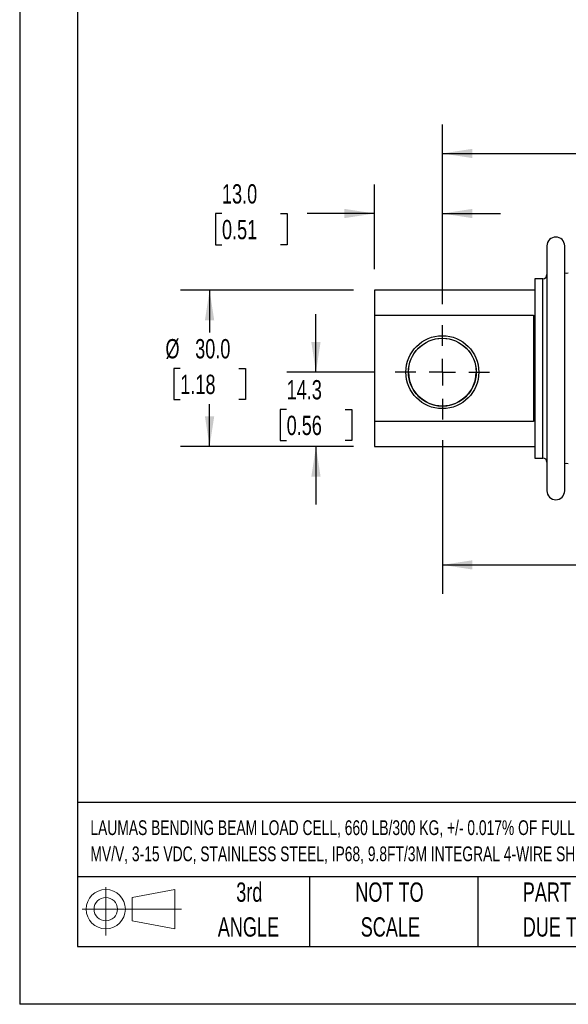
# Model space of a CAD drawing. Header units: millimetres. Extents: x 0 to 489, y 0 to 378.
# Tile 1 of 5: x 0 to 105, y 0 to 189. Entities that reach past the tile are written whole.
import ezdxf

# ---------------------------------------------------------------- set-up
doc = ezdxf.new("R2010")
doc.units = ezdxf.units.MM
doc.header["$LTSCALE"] = 1.75
doc.linetypes.add('CENTERX2', pattern=[20.32, 12.7, -2.54, 2.54, -2.54])
doc.layers.add('CENTER', color=40, linetype='CENTERX2')
doc.layers.add('SLD-DEFPOINTS', color=7, linetype='Continuous')
doc.layers.add('DIMENSIONS', color=140, linetype='Continuous', lineweight=25)
doc.layers.add('TEXT', color=140, linetype='Continuous', lineweight=25)
doc.styles.add('SLDTEXTSTYLE0', font='TXT', dxfattribs={"width": 0.7})
doc.dimstyles.new('SLDDIMSTYLE1', dxfattribs={"dimtxt": 3.776514, "dimasz": 5.7785, "dimexe": 0, "dimexo": 0.0625, "dimgap": 0.944128, "dimtad": 0, "dimtih": 1, "dimtoh": 1, "dimdec": 1, "dimrnd": 1e-09, "dimzin": 4, "dimdsep": 46, "dimtxsty": 'SLDTEXTSTYLE0', "dimsah": 1, "dimcen": 0.09, "dimadec": 0, "dimazin": 1, "dimtfac": 1, "dimtdec": 1, "dimtofl": 0, "dimtmove": 0, "dimatfit": 3, "dimfxl": 0, "dimfrac": 2, "dimtolj": 1, "dimtzin": 12, "dimarcsym": 0})
doc.dimstyles.new('SLDDIMSTYLE2', dxfattribs={"dimtxt": 3.776514, "dimasz": 5.7785, "dimexe": 0, "dimexo": 0.0625, "dimgap": 0.944128, "dimtad": 0, "dimtih": 1, "dimtoh": 1, "dimdec": 1, "dimrnd": 1e-09, "dimzin": 4, "dimdsep": 46, "dimtxsty": 'SLDTEXTSTYLE0', "dimsah": 1, "dimcen": 0.09, "dimadec": 0, "dimazin": 1, "dimtfac": 1, "dimtdec": 1, "dimtmove": 0, "dimatfit": 0, "dimfxl": 0, "dimfrac": 2, "dimtolj": 1, "dimtzin": 12, "dimarcsym": 0})
doc.dimstyles.new('SLDDIMSTYLE3', dxfattribs={"dimtxt": 3.776514, "dimasz": 5.7785, "dimexe": 0, "dimexo": 0.0625, "dimgap": 0.944128, "dimtad": 0, "dimtih": 1, "dimtoh": 1, "dimdec": 1, "dimrnd": 1e-09, "dimzin": 12, "dimdsep": 46, "dimtxsty": 'SLDTEXTSTYLE0', "dimsah": 1, "dimcen": 0.09, "dimadec": 0, "dimazin": 3, "dimtfac": 1, "dimtdec": 1, "dimtofl": 0, "dimtmove": 0, "dimatfit": 3, "dimfxl": 0, "dimfrac": 2, "dimtolj": 1, "dimtzin": 12, "dimarcsym": 0})
doc.dimstyles.new('SLDDIMSTYLE4', dxfattribs={"dimtxt": 3.776514, "dimasz": 5.7785, "dimexe": 0, "dimexo": 0.0625, "dimgap": 0.944128, "dimtad": 0, "dimtih": 1, "dimtoh": 1, "dimdec": 1, "dimrnd": 1e-09, "dimzin": 12, "dimdsep": 46, "dimtxsty": 'SLDTEXTSTYLE0', "dimsah": 1, "dimcen": 0.09, "dimadec": 0, "dimazin": 3, "dimtfac": 1, "dimtdec": 1, "dimtmove": 0, "dimatfit": 0, "dimfxl": 0, "dimfrac": 2, "dimtolj": 1, "dimtzin": 12, "dimarcsym": 0})

# ---------------------------------------------------------------- blocks, each defined once
blk = doc.blocks.new('Block11')
at = {"color": 7, "linetype": 'Continuous', "lineweight": 18}
for p, q in [((4.53, 9.29), (4.53, 0)), ((9.59, 7.29), (17.81, 8.81)), ((17.81, 8.81), (17.81, 1.28)), ((9.59, 2.79), (9.59, 7.29)), ((0, 5.04), (19.03, 5.04)), ((9.59, 2.79), (17.81, 1.28))]:
    blk.add_line(p, q, dxfattribs=at)
for radius in [3.76, 2.25]:
    blk.add_circle((4.53, 5.04), radius, dxfattribs=at)
blk = doc.blocks.new('Block12')
at = {"layer": 'SLD-DEFPOINTS'}
blk.add_blockref('Block11', (0, 0), dxfattribs=at)
blk = doc.blocks.new('SW_NOTE_0')
at = {"layer": 'TEXT', "color": 0, "linetype": 'CENTERX2', "lineweight": 18, "attachment_point": 1, "style": 'SLDTEXTSTYLE0'}
for s, insert, char_height in [('LAUMAS BENDING BEAM LOAD CELL, 660 LB/300 KG, +/- 0.017% OF FULL SCALE ACCURACY, VOLTAGE SIGNAL RANGE(s) OF 2', (0, 3.65), 2.83239), ('MV/V, 3-15 VDC, STAINLESS STEEL, IP68, 9.8FT/3M INTEGRAL 4-WIRE SHIELDED CABLE', (0, -1.37), 2.8324)]:
    blk.add_mtext(s, dxfattribs=dict(at, insert=insert, char_height=char_height))
blk = doc.blocks.new('SW_NOTE_0_3')
at = {"layer": 'TEXT', "color": 0, "linetype": 'CENTERX2', "lineweight": 18, "char_height": 3.7042, "attachment_point": 1, "style": 'SLDTEXTSTYLE0'}
for s, insert in [('PART DIMENSIONS MAY DIFFER SLIGHTLY', (0, 4.77)), ("DUE TO MANUFACTURER'S VARIANCES", (0, -1.91))]:
    blk.add_mtext(s, dxfattribs=dict(at, insert=insert))
blk = doc.blocks.new('SW_NOTE_0_4')
at = {"layer": 'TEXT', "color": 0, "linetype": 'CENTERX2', "lineweight": 18, "char_height": 3.704, "attachment_point": 2, "style": 'SLDTEXTSTYLE0'}
for s, insert in [('NOT TO', (9.2, 4.77)), ('SCALE', (9.37, -1.91))]:
    blk.add_mtext(s, dxfattribs=dict(at, insert=insert))
blk = doc.blocks.new('SW_NOTE_0_5')
at = {"layer": 'TEXT', "color": 0, "linetype": 'CENTERX2', "lineweight": 18, "char_height": 3.704, "attachment_point": 2, "style": 'SLDTEXTSTYLE0'}
for s, insert in [('3rd', (4.05, 4.77)), ('ANGLE', (3.88, -1.91))]:
    blk.add_mtext(s, dxfattribs=dict(at, insert=insert))
blk = doc.blocks.new('_D_3')
at = {"layer": 'DIMENSIONS'}
for p, q in [((68.04, 141.05), (68.04, 157.28)), ((81.04, 134.35), (81.04, 157.28)), ((38.79, 151.73), (37.52, 151.73)), ((37.52, 151.73), (37.52, 145.72)), ((50.01, 151.73), (51.28, 151.73)), ((51.28, 151.73), (51.28, 145.72)), ((68.04, 151.73), (55.13, 151.73)), ((81.04, 151.73), (92.16, 151.73)), ((37.52, 145.72), (38.79, 145.72)), ((51.28, 145.72), (50.01, 145.72))]:
    blk.add_line(p, q, dxfattribs=at)
for points in [[(68.04, 151.73), (62.26, 152.62), (62.26, 150.84)], [(81.04, 151.73), (86.82, 150.84), (86.82, 152.62)]]:
    blk.add_solid(points, dxfattribs=at)
at = {"layer": 'DIMENSIONS', "char_height": 3.704, "attachment_point": 1, "style": 'SLDTEXTSTYLE0'}
for s, insert in [('13.0', (38.79, 157.35)), ('0.51', (38.79, 150.5))]:
    blk.add_mtext(s, dxfattribs=dict(at, insert=insert))
blk = doc.blocks.new('_D_4')
at = {"layer": 'DIMENSIONS'}
for p, q in [((81.04, 134.35), (81.04, 168.81)), ((163.54, 135.09), (163.54, 168.81)), ((81.04, 163.25), (111.56, 163.25)), ((116.68, 163.25), (115.41, 163.25)), ((115.41, 163.25), (115.41, 157.25)), ((127.9, 163.25), (129.17, 163.25)), ((129.17, 163.25), (129.17, 157.25)), ((163.54, 163.25), (133.02, 163.25)), ((115.41, 157.25), (116.68, 157.25)), ((129.17, 157.25), (127.9, 157.25))]:
    blk.add_line(p, q, dxfattribs=at)
for points in [[(81.04, 163.25), (86.82, 162.36), (86.82, 164.14)], [(163.54, 163.25), (157.76, 164.14), (157.76, 162.36)]]:
    blk.add_solid(points, dxfattribs=at)
at = {"layer": 'DIMENSIONS', "char_height": 3.704, "attachment_point": 1, "style": 'SLDTEXTSTYLE0'}
for s, insert in [('82.5', (116.68, 168.87)), ('3.25', (116.68, 162.02))]:
    blk.add_mtext(s, dxfattribs=dict(at, insert=insert))
blk = doc.blocks.new('_D_5')
at = {"layer": 'DIMENSIONS'}
for p, q in [((81.04, 108.22), (81.04, 78.76)), ((188.54, 108.96), (188.54, 78.76)), ((81.04, 84.31), (124.06, 84.31)), ((129.18, 84.31), (127.91, 84.31)), ((127.91, 84.31), (127.91, 78.31)), ((140.4, 84.31), (141.67, 84.31)), ((141.67, 84.31), (141.67, 78.31)), ((188.54, 84.31), (145.52, 84.31)), ((127.91, 78.31), (129.18, 78.31)), ((141.67, 78.31), (140.4, 78.31))]:
    blk.add_line(p, q, dxfattribs=at)
for points in [[(81.04, 84.31), (86.82, 83.42), (86.82, 85.2)], [(188.54, 84.31), (182.76, 85.2), (182.76, 83.42)]]:
    blk.add_solid(points, dxfattribs=at)
at = {"layer": 'DIMENSIONS', "char_height": 3.704, "attachment_point": 1, "style": 'SLDTEXTSTYLE0'}
for s, insert in [('107.5', (127.61, 89.93)), ('4.23', (129.18, 83.09))]:
    blk.add_mtext(s, dxfattribs=dict(at, insert=insert))
blk = doc.blocks.new('_D_6')
at = {"layer": 'DIMENSIONS'}
for p, q in [((64.02, 137.02), (30.85, 137.02)), ((36.41, 137.02), (36.41, 128.87)), ((30.8, 122.02), (29.53, 122.02)), ((29.53, 122.02), (29.53, 116.02)), ((42.02, 122.02), (43.29, 122.02)), ((43.29, 122.02), (43.29, 116.02)), ((29.53, 116.02), (30.8, 116.02)), ((43.29, 116.02), (42.02, 116.02)), ((36.41, 107.02), (36.41, 115.18)), ((64.02, 107.02), (30.85, 107.02))]:
    blk.add_line(p, q, dxfattribs=at)
for points in [[(36.41, 137.02), (35.52, 131.25), (37.3, 131.25)], [(36.41, 107.02), (37.3, 112.8), (35.52, 112.8)]]:
    blk.add_solid(points, dxfattribs=at)
at = {"layer": 'DIMENSIONS', "char_height": 3.704, "attachment_point": 1, "style": 'SLDTEXTSTYLE0'}
for s, insert in [('%%c', (27.95, 127.64)), ('30.0', (33.65, 127.64)), ('1.18', (30.8, 120.8))]:
    blk.add_mtext(s, dxfattribs=dict(at, insert=insert))
blk = doc.blocks.new('_D_7')
at = {"layer": 'DIMENSIONS'}
for p, q in [((56.81, 121.28), (56.81, 132.4)), ((67.98, 121.28), (51.25, 121.28)), ((51.19, 114.15), (49.93, 114.15)), ((49.93, 114.15), (49.93, 108.15)), ((62.42, 114.15), (63.68, 114.15)), ((63.68, 114.15), (63.68, 108.15)), ((49.93, 108.15), (51.19, 108.15)), ((63.68, 108.15), (62.42, 108.15)), ((64.02, 107.02), (51.25, 107.02)), ((56.81, 107.02), (56.81, 95.91))]:
    blk.add_line(p, q, dxfattribs=at)
for points in [[(56.81, 121.28), (57.69, 127.06), (55.92, 127.06)], [(56.81, 107.02), (55.92, 101.25), (57.69, 101.25)]]:
    blk.add_solid(points, dxfattribs=at)
at = {"layer": 'DIMENSIONS', "char_height": 3.704, "attachment_point": 1, "style": 'SLDTEXTSTYLE0'}
for s, insert in [('14.3', (51.19, 119.77)), ('0.56', (51.19, 112.93))]:
    blk.add_mtext(s, dxfattribs=dict(at, insert=insert))
blk = doc.blocks.new('SW_CENTERMARKSYMBOL_0')
at = {"layer": 'CENTER', "color": 0}
for p, q in [((0, 5.08), (0, 9.04)), ((0, 0), (0, 2.54)), ((-5.08, 0), (-9.04, 0)), ((0, 0), (-2.54, 0)), ((0, 0), (0, -2.54)), ((0, 0), (2.54, 0)), ((5.08, 0), (9.04, 0)), ((0, -5.08), (0, -9.04))]:
    blk.add_line(p, q, dxfattribs=at)

msp = doc.modelspace()

# ---------------------------------------------------------------- linework, layer by layer
at = {"color": 7, "linetype": 'Continuous'}
for p in [(0, 377.83), (488.95, 0)]:
    msp.add_line(p, (0, 0), dxfattribs=at)
for p, q in [((100.3, 139.22), (98.79, 139.22)), ((98.79, 137.02), (68.04, 137.02)), ((68.04, 137.02), (68.04, 132.22)), ((68.04, 132.22), (98.54, 132.22)), ((68.04, 132.22), (68.04, 111.82)), ((100.3, 104.82), (100.3, 116.64)), ((68.04, 111.82), (68.04, 107.02)), ((98.54, 111.82), (68.04, 111.82)), ((68.04, 107.02), (98.79, 107.02)), ((98.79, 104.82), (100.3, 104.82))]:
    msp.add_line(p, q)
at = {"flags": 128}
for points in [[(101.1, 145.5), (101.1, 145.51), (101.1, 145.31), (101.1, 144.92), (101.1, 144.34), (101.1, 143.58), (101.1, 142.63), (101.1, 141.44), (101.1, 140.07), (101.1, 138.46), (101.1, 136.68), (101.1, 134.71), (101.1, 132.6), (101.1, 130.39), (101.1, 128.08), (101.1, 126.54), (101.1, 124.98), (101.1, 123.4), (101.1, 121.12), (101.1, 118.85), (101.1, 116.74), (101.1, 114.67)], [(104.5, 98.52), (104.5, 98.58), (104.5, 98.76), (104.5, 99.06), (104.5, 99.48), (104.5, 100.01), (104.5, 100.65), (104.5, 101.4), (104.5, 102.25), (104.5, 103.21), (104.5, 104.26), (104.5, 105.41), (104.5, 106.63), (104.5, 107.94), (104.5, 109.32), (104.5, 110.76), (104.5, 112.26), (104.5, 113.81), (104.5, 115.4), (104.5, 117.03), (104.5, 118.68), (104.5, 120.35), (104.5, 122.02), (104.5, 123.7), (104.5, 125.37), (104.5, 127.02), (104.5, 128.64), (104.5, 130.24), (104.5, 131.79), (104.5, 133.29), (104.5, 134.73), (104.5, 136.11), (104.5, 137.41), (104.5, 138.64), (104.5, 139.78), (104.5, 140.84), (104.5, 141.79), (104.5, 142.65), (104.5, 143.4), (104.5, 144.04), (104.5, 144.57), (104.5, 144.99), (104.5, 145.28), (104.5, 145.46), (104.5, 145.52)], [(105.19, 140.27), (104.85, 140.22), (104.5, 140.27)], [(98.79, 139.22), (98.79, 139.16), (98.79, 138.99), (98.79, 138.7), (98.79, 138.29), (98.79, 137.77), (98.79, 137.15), (98.79, 136.42), (98.79, 135.6), (98.79, 134.68), (98.79, 133.67), (98.79, 132.59), (98.79, 131.43), (98.79, 130.21), (98.79, 128.93), (98.79, 127.61), (98.79, 126.25), (98.79, 124.85), (98.79, 123.44), (98.79, 122.02), (98.79, 120.6), (98.79, 119.19), (98.79, 117.8), (98.79, 116.44), (98.79, 115.11), (98.79, 113.84), (98.79, 112.62), (98.79, 111.46), (98.79, 110.37), (98.79, 109.37), (98.79, 108.45), (98.79, 107.62), (98.79, 106.9), (98.79, 106.27), (98.79, 105.76), (98.79, 105.35), (98.79, 105.06), (98.79, 104.88), (98.79, 104.82), (98.79, 104.82)], [(100.3, 116.64), (100.3, 118.01), (100.3, 119.4), (100.3, 120.81), (100.3, 122.24), (100.3, 123.65), (100.3, 125.06), (100.3, 126.45), (100.3, 127.81), (100.3, 129.13), (100.3, 130.4), (100.3, 131.61), (100.3, 132.75), (100.3, 133.83), (100.3, 134.82), (100.3, 135.73), (100.3, 136.54), (100.3, 137.25), (100.3, 137.86), (100.3, 138.36), (100.3, 138.75), (100.3, 139.02), (100.3, 139.18), (100.3, 139.22)], [(98.54, 132.22), (98.54, 131.21), (98.54, 130.14), (98.54, 129), (98.54, 127.8), (98.54, 126.57), (98.54, 125.29), (98.54, 123.99), (98.54, 122.68), (98.54, 121.36), (98.54, 120.05), (98.54, 118.75), (98.54, 117.48), (98.54, 116.24), (98.54, 115.04), (98.54, 113.91), (98.54, 112.83), (98.54, 111.82)], [(101.1, 114.67), (101.1, 112.66), (101.1, 110.73), (101.1, 108.79), (101.1, 106.97), (101.1, 105.22), (101.1, 103.65), (101.1, 102.24), (101.1, 101.04), (101.1, 100.06), (101.1, 99.32), (101.1, 98.96), (101.1, 98.71), (101.1, 98.56), (101.1, 98.55)], [(104.5, 103.78), (104.85, 103.82), (105.19, 103.78)]]:
    msp.add_lwpolyline(points, dxfattribs=at)
for radius in [7, 6.5]:
    msp.add_circle((81.04, 121.29), radius)
for centre, radius, start, end in [((102.8, 145.52), 1.7, 0, 180), ((100.3, 140.02), 0.8, 270, 0), ((81.04, 121.3), 6.5, 179.9996, 0), ((100.3, 104.02), 0.8, 0, 90), ((102.8, 98.52), 1.7, 180, 0)]:
    msp.add_arc(centre, radius, start, end)
at = {"color": 179, "linetype": 'Continuous', "lineweight": 18}
msp.add_arc((81.04, 121.28), 6.5, 359.9996, 179.9996, dxfattribs=at)
at = {"layer": 'TEXT'}
for p, q in [((11.11, 366.71), (11.11, 11.11)), ((477.84, 38.72), (11.11, 38.72)), ((477.84, 24.45), (11.11, 24.45)), ((55.56, 24.45), (55.56, 11.11)), ((87.87, 24.45), (87.87, 11.11)), ((11.11, 11.11), (477.84, 11.11))]:
    msp.add_line(p, q, dxfattribs=at)

# ---------------------------------------------------------------- block references
at = {"layer": 'CENTER'}
msp.add_blockref('SW_CENTERMARKSYMBOL_0', (81.04, 121.28), dxfattribs=at)
at = {"layer": 'SLD-DEFPOINTS'}
msp.add_blockref('Block12', (11.97, 13.22), dxfattribs=at)
at = {"layer": 'TEXT', "linetype": 'CENTERX2', "lineweight": 18}
for name, p in [('SW_NOTE_0', (13.56, 31.66)), ('SW_NOTE_0_5', (39.98, 18.61)), ('SW_NOTE_0_4', (61.7, 18.61)), ('SW_NOTE_0_3', (96.46, 18.61))]:
    msp.add_blockref(name, p, dxfattribs=at)

# ---------------------------------------------------------------- dimensions: what is measured, and where the dimension line sits
at = {"layer": 'DIMENSIONS'}
for base, p1, p2, dimstyle, picture, middle in [((81.04, 163.25), (163.54, 131.06), (81.04, 130.32), 'SLDDIMSTYLE3', '_D_4', (122.29, 163.25)), ((68.04, 151.73), (81.04, 130.32), (68.04, 137.02), 'SLDDIMSTYLE2', '_D_3', (44.4, 151.73)), ((188.54, 84.31), (81.04, 112.24), (188.54, 112.98), 'SLDDIMSTYLE3', '_D_5', (134.79, 84.31))]:
    dim = msp.add_linear_dim(base=base, p1=p1, p2=p2, dimstyle=dimstyle, dxfattribs=at)
    dim.commit()
    dim.dimension.update_dxf_attribs({"geometry": picture, "text_midpoint": middle, "dimtype": 160})
dim = msp.add_linear_dim(base=(36.41, 107.02), p1=(68.04, 137.02), p2=(68.04, 107.02), angle=270, text='%%c<>', dimstyle='SLDDIMSTYLE1', dxfattribs=at)
dim.commit()
dim.dimension.update_dxf_attribs({"geometry": '_D_6', "text_midpoint": (36.41, 122.02), "dimtype": 160})
dim = msp.add_linear_dim(base=(56.81, 121.28), p1=(68.04, 107.02), p2=(72, 121.28), angle=270, dimstyle='SLDDIMSTYLE4', dxfattribs=at)
dim.commit()
dim.dimension.update_dxf_attribs({"geometry": '_D_7', "text_midpoint": (56.81, 114.15), "dimtype": 160})

doc.saveas('drawing.dxf')
